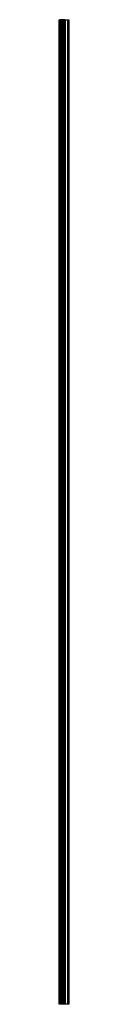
# Model space of a CAD drawing. Header units: millimetres. Extents: x -22 to 2, y 0 to 2500.
import ezdxf

# ---------------------------------------------------------------- set-up
doc = ezdxf.new("R2010")
doc.units = ezdxf.units.MM
doc.header["$LTSCALE"] = 10
doc.linetypes.add('ALLCAD_Strich', pattern=[0.2, 0.15, -0.05])
doc.layers.add('BESCH_KONT_sich_schn_ansi_2d', color=40, linetype='Continuous')

msp = doc.modelspace()

# ---------------------------------------------------------------- linework, layer by layer
at = {"layer": 'BESCH_KONT_sich_schn_ansi_2d', "linetype": 'ALLCAD_Strich', "extrusion": (0, 1, -2.22045e-16)}
for p, q in [((-20, 2500, 1.5), (-22, 2500, 1.5)), ((-22, 0, 1.5), (-22, 2500, 1.5)), ((-18.3, 2500, 1.5), (-20, 2500, 1.5)), ((-20, 0, 1.5), (-20, 2500, 1.5)), ((-15.8, 2500, 1.5), (-18.3, 2500, 1.5)), ((-18.3, 0, 1.5), (-18.3, 2500, 1.5)), ((-17.5, 0, 1.5), (-17.5, 2500, 1.5)), ((-11.2, 2500, 1.5), (-15.8, 2500, 1.5)), ((-15.8, 0, 1.5), (-15.8, 2500, 1.5)), ((-15, 0, 1.5), (-15, 2500, 1.5)), ((-13.8, 0, 1.5), (-13.8, 2500, 1.5)), ((-13.5, 0, 1.5), (-13.5, 2500, 1.5)), ((-13.2, 0, 1.5), (-13.2, 2500, 1.5)), ((-12, 0, 1.5), (-12, 2500, 1.5)), ((-8.7, 2500, 1.5), (-11.2, 2500, 1.5)), ((-11.2, 0, 1.5), (-11.2, 2500, 1.5)), ((-9.5, 0, 1.5), (-9.5, 2500, 1.5)), ((-8, 2500, 1.5), (-8.7, 2500, 1.5)), ((-8.7, 0, 1.5), (-8.7, 2500, 1.5)), ((-8, 2500, 1.5), (2, 2500, 1.5)), ((-8, 0, 1.5), (-8, 2500, 1.5)), ((-7, 0, 1.5), (-7, 2500, 1.5)), ((-6, 0, 1.5), (-6, 2500, 1.5)), ((-0.5, 0, 1.5), (-0.5, 2500, 1.5)), ((0, 0, 1.5), (0, 2500, 1.5)), ((0.5, 0, 1.5), (0.5, 2500, 1.5)), ((2, 2500, 1.5), (2, 0, 1.5)), ((-20, 0, 1.5), (-22, 0, 1.5)), ((-18.3, 0, 1.5), (-20, 0, 1.5)), ((-15.8, 0, 1.5), (-18.3, 0, 1.5)), ((-11.2, 0, 1.5), (-15.8, 0, 1.5)), ((-8.7, 0, 1.5), (-11.2, 0, 1.5)), ((-8, 0, 1.5), (-8.7, 0, 1.5)), ((2, 0, 1.5), (-8, 0, 1.5)), ((-6, 0, 1.5), (-6, 0, 1.5)), ((-6, 0, 1.5), (-6, 0, 1.5)), ((-6, 0, 1.5), (-6, 0, 1.5)), ((-6, 0, 1.5), (-6, 0, 1.5)), ((-6, 0, 1.5), (-6, 0, 1.5)), ((-6, 0, 1.5), (-6, 0, 1.5)), ((-6, 0, 1.5), (-6, 0, 1.5)), ((-6, 0, 1.5), (-6, 0, 1.5)), ((-6, 0, 1.5), (-6, 0, 1.5)), ((-6, 0, 1.5), (-6, 0, 1.5)), ((-6, 0, 1.5), (-6, 0, 1.5)), ((-6, 0, 1.5), (-6, 0, 1.5)), ((-6, 0, 1.5), (-6, 0, 1.5)), ((-6, 0, 1.5), (-6, 0, 1.5)), ((-6, 0, 1.5), (-6, 0, 1.5)), ((-6, 0, 1.5), (-6, 0, 1.5)), ((-6, 0, 1.5), (-6, 0, 1.5)), ((-6, 0, 1.5), (-6, 0, 1.5)), ((-6, 0, 1.5), (-6, 0, 1.5)), ((-6, 0, 1.5), (-6, 0, 1.5)), ((-6, 0, 1.5), (-6, 0, 1.5)), ((-6, 0, 1.5), (-6, 0, 1.5)), ((-6, 0, 1.5), (-6, 0, 1.5))]:
    msp.add_line(p, q, dxfattribs=at)
at = {"layer": 'BESCH_KONT_sich_schn_ansi_2d', "linetype": 'ALLCAD_Strich', "extrusion": (0, -2.22045e-16, -1)}
for radius, start, end in [(0.00093, 90, 180), (0.00093, 180, 270), (0.00116, 90, 180), (0.00116, 180, 270), (0.00271, 360, 90), (0.00271, 270, 0), (0.00116, 90, 180), (0.00116, 180, 270), (0.00271, 360, 90), (0.00271, 270, 0)]:
    msp.add_arc((6, 0, -1.5), radius, start, end, dxfattribs=at)
at = {"layer": 'BESCH_KONT_sich_schn_ansi_2d', "linetype": 'ALLCAD_Strich'}
for radius, start, end in [(0.00217, 270, 0), (0.00217, 360, 90), (0.00271, 270, 0), (0.00271, 360, 90), (0.00116, 180, 270), (0.00116, 90, 180), (0.00271, 270, 0), (0.00271, 360, 90), (0.00116, 180, 270), (0.00116, 90, 180)]:
    msp.add_arc((-6, 0, 1.5), radius, start, end, dxfattribs=at)

doc.saveas('drawing.dxf')
